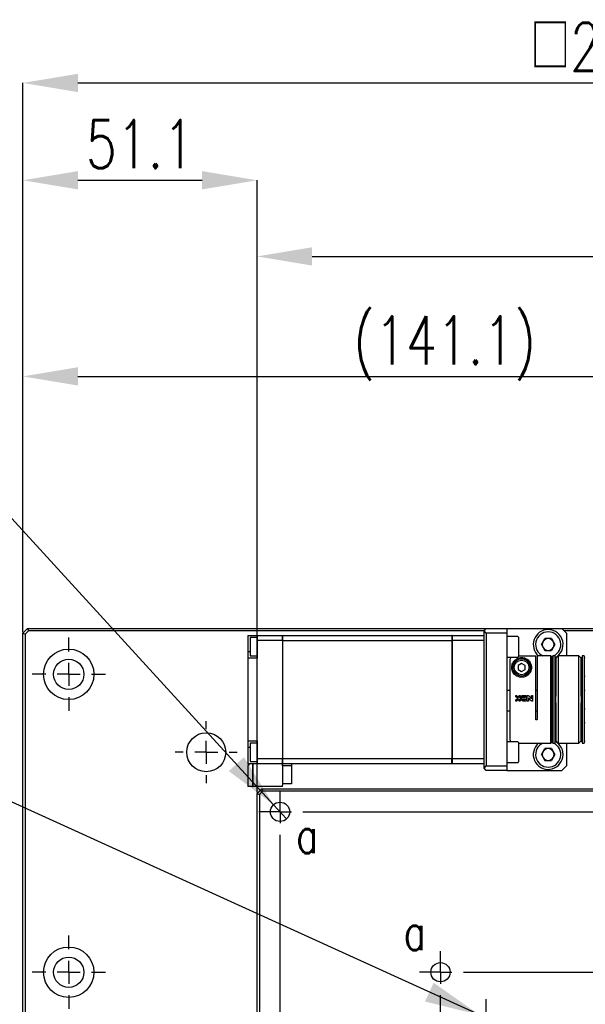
# Model space of a CAD drawing. Header units: millimetres. Extents: x 0 to 376, y -2 to 209.
# Tile 16 of 31: x 64 to 105, y 137 to 209. Entities that reach past the tile are written whole.
import ezdxf

# ---------------------------------------------------------------- set-up
doc = ezdxf.new("R2010")
doc.units = ezdxf.units.MM
doc.layers.add('SLD-0', color=7, linetype='Continuous')
doc.styles.add('SLDTEXTSTYLE1', font='TXT', dxfattribs={"width": 0.75, "bigfont": 'bigfont'})
doc.styles.add('SLDTEXTSTYLE16', font='TXT', dxfattribs={"width": 0.694444, "bigfont": 'bigfont'})
doc.dimstyles.new('SLDDIMSTYLE0', dxfattribs={"dimtxt": 3.5, "dimasz": 4, "dimexe": 0, "dimexo": 0.0625, "dimgap": 0.875, "dimtad": 1, "dimlfac": 3, "dimrnd": 1e-09, "dimzin": 12, "dimdsep": 46, "dimtxsty": 'SLDTEXTSTYLE1', "dimsah": 1, "dimcen": 0.09, "dimadec": 0, "dimazin": 3, "dimtfac": 1, "dimtofl": 0, "dimtmove": 0, "dimatfit": 3, "dimfxl": 1, "dimfrac": 2, "dimtolj": 1, "dimtzin": 12, "dimarcsym": 0})
doc.dimstyles.new('SLDDIMSTYLE1', dxfattribs={"dimtxt": 3.5, "dimasz": 4, "dimexe": 0, "dimexo": 0.0625, "dimgap": 0.875, "dimtad": 1, "dimdec": 1, "dimlfac": 3, "dimrnd": 1e-09, "dimzin": 12, "dimdsep": 46, "dimtxsty": 'SLDTEXTSTYLE1', "dimsah": 1, "dimcen": 0.09, "dimadec": 0, "dimazin": 3, "dimtfac": 1, "dimtdec": 1, "dimtofl": 0, "dimtmove": 0, "dimatfit": 3, "dimfxl": 1, "dimfrac": 2, "dimtolj": 1, "dimtzin": 12, "dimarcsym": 0})

# ---------------------------------------------------------------- blocks, each defined once
blk = doc.blocks.new('*D57')
at = {"layer": 'Defpoints', "color": 0, "transparency": 16777216}
for p in [(147.123, 204.479), (63.79, 164.469), (147.123, 164.469)]:
    blk.add_point(p, dxfattribs=at)
at = {"layer": 'SLD-0', "color": 0, "lineweight": -2, "transparency": 16777216}
for p, q in [((63.79, 164.531), (63.79, 204.479)), ((67.79, 204.479), (143.123, 204.479)), ((147.123, 164.531), (147.123, 204.479))]:
    blk.add_line(p, q, dxfattribs=at)
at = {"layer": 'SLD-0', "color": 0, "transparency": 16777216}
for points in [[(67.79, 205.145), (67.79, 203.812), (63.79, 204.479)], [(143.123, 205.145), (143.123, 203.812), (147.123, 204.479)]]:
    blk.add_solid(points, dxfattribs=at)
at = {"layer": 'SLD-0', "color": 0, "transparency": 16777216, "insert": (105.517, 208.854), "char_height": 3.5, "attachment_point": 2, "style": 'SLDTEXTSTYLE1'}
blk.add_mtext('\\A1;□250', dxfattribs=at)
blk = doc.blocks.new('*D58')
at = {"layer": 'Defpoints', "color": 0, "transparency": 16777216}
for p in [(140.823, 191.862), (80.823, 152.802), (140.823, 152.802)]:
    blk.add_point(p, dxfattribs=at)
at = {"layer": 'SLD-0', "color": 0, "lineweight": -2, "transparency": 16777216}
for p, q in [((80.823, 152.865), (80.823, 191.862)), ((84.823, 191.862), (136.823, 191.862)), ((140.823, 152.865), (140.823, 191.862))]:
    blk.add_line(p, q, dxfattribs=at)
at = {"layer": 'SLD-0', "color": 0, "transparency": 16777216}
for points in [[(84.823, 192.528), (84.823, 191.195), (80.823, 191.862)], [(136.823, 192.528), (136.823, 191.195), (140.823, 191.862)]]:
    blk.add_solid(points, dxfattribs=at)
at = {"layer": 'SLD-0', "color": 0, "transparency": 16777216, "char_height": 3.5, "attachment_point": 2, "style": 'SLDTEXTSTYLE1'}
for s, insert in [('\\A1;□180', (110.823, 196.237)), ('\\A1;TABLE', (110.823, 190.987))]:
    blk.add_mtext(s, dxfattribs=dict(at, insert=insert))
blk = doc.blocks.new('*D59')
at = {"layer": 'Defpoints', "color": 0, "transparency": 16777216}
for p in [(80.823, 197.399), (63.79, 164.469), (80.823, 152.802)]:
    blk.add_point(p, dxfattribs=at)
at = {"layer": 'SLD-0', "color": 0, "lineweight": -2, "transparency": 16777216}
for p, q in [((63.79, 164.531), (63.79, 197.399)), ((67.79, 197.399), (76.823, 197.399)), ((80.823, 152.865), (80.823, 197.399))]:
    blk.add_line(p, q, dxfattribs=at)
at = {"layer": 'SLD-0', "color": 0, "transparency": 16777216}
for points in [[(67.79, 198.066), (67.79, 196.733), (63.79, 197.399)], [(76.823, 198.066), (76.823, 196.733), (80.823, 197.399)]]:
    blk.add_solid(points, dxfattribs=at)
at = {"layer": 'SLD-0', "color": 0, "transparency": 16777216, "insert": (72.306, 201.774), "char_height": 3.5, "attachment_point": 2, "style": 'SLDTEXTSTYLE1'}
blk.add_mtext('\\A1;51.1', dxfattribs=at)
blk = doc.blocks.new('*D61')
at = {"layer": 'Defpoints', "color": 0, "transparency": 16777216}
for p in [(110.823, 183.135), (63.79, 164.469), (110.823, 154.802)]:
    blk.add_point(p, dxfattribs=at)
at = {"layer": 'SLD-0', "color": 0, "lineweight": -2, "transparency": 16777216}
for p, q in [((63.79, 164.531), (63.79, 183.135)), ((67.79, 183.135), (106.823, 183.135)), ((110.823, 154.865), (110.823, 183.135))]:
    blk.add_line(p, q, dxfattribs=at)
at = {"layer": 'SLD-0', "color": 0, "transparency": 16777216}
for points in [[(67.79, 183.802), (67.79, 182.469), (63.79, 183.135)], [(106.823, 183.802), (106.823, 182.469), (110.823, 183.135)]]:
    blk.add_solid(points, dxfattribs=at)
at = {"layer": 'SLD-0', "color": 0, "transparency": 16777216, "insert": (94.459, 187.51), "char_height": 3.5, "attachment_point": 2, "style": 'SLDTEXTSTYLE1'}
blk.add_mtext('\\A1;(141.1)', dxfattribs=at)
blk = doc.blocks.new('SW_RADIAL_DIMENSION_1')
at = {"layer": 'SLD-0', "color": 0}
for p, q in [((26.69, -5.556), (0, -5.556)), ((63.193, -45.433), (26.69, -5.556)), ((64.138, -46.465), (63.193, -45.433))]:
    blk.add_line(p, q, dxfattribs=at)
blk.add_solid([(63.193, -45.433), (61.046, -41.976), (59.939, -42.989)], dxfattribs=at)
at = {"layer": 'SLD-0', "color": 0, "char_height": 3.5, "attachment_point": 1}
for s, insert, style in [('8-M5 深サ 6', (0, 4.512), 'SLDTEXTSTYLE16'), ('(a印)', (6.781, -1.045), 'SLDTEXTSTYLE1')]:
    blk.add_mtext(s, dxfattribs=dict(at, insert=insert, style=style))
blk = doc.blocks.new('SW_RADIAL_DIMENSION_2')
at = {"layer": 'SLD-0', "color": 0}
for p, q in [((26.69, -5.556), (0, -5.556)), ((69.863, -25.209), (26.69, -5.556)), ((70.864, -25.665), (69.863, -25.209))]:
    blk.add_line(p, q, dxfattribs=at)
blk.add_solid([(69.863, -25.209), (66.533, -22.87), (65.911, -24.235)], dxfattribs=at)
at = {"layer": 'SLD-0', "color": 0, "char_height": 3.5, "attachment_point": 1}
for s, insert, style in [('8-M4 深サ 6', (0, 4.512), 'SLDTEXTSTYLE16'), ('(b印)', (6.784, -1.045), 'SLDTEXTSTYLE1')]:
    blk.add_mtext(s, dxfattribs=dict(at, insert=insert, style=style))
blk = doc.blocks.new('SW_CENTERMARKSYMBOL_13')
at = {"layer": 'SLD-0', "color": 0}
for p, q in [((0, 1.667), (0, 2.667)), ((0, 0), (0, 0.833)), ((-1.667, 0), (-2.667, 0)), ((0, 0), (-0.833, 0)), ((0, 0), (0, -0.833)), ((0, 0), (0.833, 0)), ((1.667, 0), (2.667, 0)), ((0, -1.667), (0, -2.667)), ((10, -4), (10, -3.417)), ((10, -5.667), (10, -4.833)), ((8.333, -5.667), (7.75, -5.667)), ((10, -5.667), (9.167, -5.667)), ((10, -5.667), (10, -6.5)), ((10, -5.667), (10.833, -5.667)), ((11.667, -5.667), (12.25, -5.667)), ((10, -7.333), (10, -7.917)), ((0, -20), (0, -19)), ((0, -21.667), (0, -20.833)), ((-1.667, -21.667), (-2.667, -21.667)), ((0, -21.667), (-0.833, -21.667)), ((0, -21.667), (0, -22.5)), ((0, -21.667), (0.833, -21.667)), ((1.667, -21.667), (2.667, -21.667)), ((0, -23.333), (0, -24.333))]:
    blk.add_line(p, q, dxfattribs=at)
blk = doc.blocks.new('SW_CENTERMARKSYMBOL_14')
at = {"layer": 'SLD-0', "color": 0}
for p, q in [((0, 0.833), (0, 1.533)), ((56.667, 0.833), (56.667, 1.533)), ((0, 0), (0, 0.833)), ((56.667, 0), (56.667, 0.833)), ((-0.833, 0), (-1.533, 0)), ((0, 0), (-0.833, 0)), ((0, 0), (0, -0.833)), ((0, 0), (0.833, 0)), ((1.667, 0), (55, 0)), ((56.667, 0), (55.833, 0)), ((56.667, 0), (56.667, -0.833)), ((56.667, 0), (57.5, 0)), ((57.5, 0), (58.2, 0)), ((0, -55), (0, -1.667)), ((56.667, -55), (56.667, -1.667)), ((0, -56.667), (0, -55.833)), ((56.667, -56.667), (56.667, -55.833)), ((-0.833, -56.667), (-1.533, -56.667)), ((0, -56.667), (-0.833, -56.667)), ((0, -56.667), (0, -57.5)), ((0, -56.667), (0.833, -56.667)), ((1.667, -56.667), (55, -56.667)), ((56.667, -56.667), (55.833, -56.667)), ((56.667, -56.667), (56.667, -57.5)), ((56.667, -56.667), (57.5, -56.667)), ((57.5, -56.667), (58.2, -56.667)), ((0, -57.5), (0, -58.2)), ((56.667, -57.5), (56.667, -58.2))]:
    blk.add_line(p, q, dxfattribs=at)
blk = doc.blocks.new('SW_CENTERMARKSYMBOL_15')
at = {"layer": 'SLD-0', "color": 0}
for p, q in [((0, 0.833), (0, 1.533)), ((33.333, 0.833), (33.333, 1.533)), ((0, 0), (0, 0.833)), ((33.333, 0), (33.333, 0.833)), ((-0.833, 0), (-1.533, 0)), ((0, 0), (-0.833, 0)), ((0, 0), (0, -0.833)), ((0, 0), (0.833, 0)), ((1.667, 0), (31.667, 0)), ((33.333, 0), (32.5, 0)), ((33.333, 0), (33.333, -0.833)), ((33.333, 0), (34.167, 0)), ((34.167, 0), (34.867, 0)), ((0, -31.667), (0, -1.667)), ((3.333, -2.5), (3.333, -1.95)), ((30, -2.5), (30, -1.95)), ((33.333, -31.667), (33.333, -1.667)), ((3.333, -3.333), (3.333, -2.5)), ((30, -3.333), (30, -2.5)), ((2.5, -3.333), (1.95, -3.333)), ((3.333, -3.333), (2.5, -3.333)), ((3.333, -3.333), (3.333, -4.167)), ((3.333, -3.333), (4.167, -3.333)), ((5, -3.333), (28.333, -3.333)), ((30, -3.333), (29.167, -3.333)), ((30, -3.333), (30, -4.167)), ((30, -3.333), (30.833, -3.333)), ((30.833, -3.333), (31.383, -3.333)), ((3.333, -28.333), (3.333, -5)), ((30, -28.333), (30, -5)), ((6.667, -5.833), (6.667, -5.283)), ((26.667, -5.833), (26.667, -5.283)), ((6.667, -6.667), (6.667, -5.833)), ((26.667, -6.667), (26.667, -5.833)), ((5.833, -6.667), (5.283, -6.667)), ((6.667, -6.667), (5.833, -6.667)), ((6.667, -6.667), (6.667, -7.5)), ((6.667, -6.667), (7.5, -6.667)), ((8.333, -6.667), (25, -6.667)), ((26.667, -6.667), (25.833, -6.667)), ((26.667, -6.667), (26.667, -7.5)), ((26.667, -6.667), (27.5, -6.667)), ((27.5, -6.667), (28.05, -6.667)), ((6.667, -25), (6.667, -8.333)), ((26.667, -25), (26.667, -8.333)), ((6.667, -26.667), (6.667, -25.833)), ((26.667, -26.667), (26.667, -25.833)), ((5.833, -26.667), (5.283, -26.667)), ((6.667, -26.667), (5.833, -26.667)), ((6.667, -26.667), (6.667, -27.5)), ((6.667, -26.667), (7.5, -26.667)), ((8.333, -26.667), (25, -26.667)), ((26.667, -26.667), (25.833, -26.667)), ((26.667, -26.667), (26.667, -27.5)), ((26.667, -26.667), (27.5, -26.667)), ((27.5, -26.667), (28.05, -26.667)), ((6.667, -27.5), (6.667, -28.05)), ((26.667, -27.5), (26.667, -28.05)), ((3.333, -30), (3.333, -29.167)), ((30, -30), (30, -29.167)), ((2.5, -30), (1.95, -30)), ((3.333, -30), (2.5, -30)), ((3.333, -30), (3.333, -30.833)), ((3.333, -30), (4.167, -30)), ((5, -30), (28.333, -30)), ((30, -30), (29.167, -30)), ((30, -30), (30, -30.833)), ((30, -30), (30.833, -30)), ((30.833, -30), (31.383, -30)), ((3.333, -30.833), (3.333, -31.383)), ((30, -30.833), (30, -31.383)), ((0, -33.333), (0, -32.5)), ((33.333, -33.333), (33.333, -32.5)), ((-0.833, -33.333), (-1.533, -33.333)), ((0, -33.333), (-0.833, -33.333)), ((0, -33.333), (0, -34.167)), ((0, -33.333), (0.833, -33.333)), ((1.667, -33.333), (31.667, -33.333)), ((33.333, -33.333), (32.5, -33.333)), ((33.333, -33.333), (33.333, -34.167)), ((33.333, -33.333), (34.167, -33.333)), ((34.167, -33.333), (34.867, -33.333)), ((0, -34.167), (0, -34.867)), ((33.333, -34.167), (33.333, -34.867))]:
    blk.add_line(p, q, dxfattribs=at)

msp = doc.modelspace()

# ---------------------------------------------------------------- linework, layer by layer
at = {"color": 7, "linetype": 'Continuous', "lineweight": 25}
for p, q in [((63.7898, 164.4688), (64.1231, 164.8021)), ((64.1231, 164.8021), (97.4898, 164.8021)), ((64.1231, 164.8021), (64.1921, 164.6355)), ((97.3231, 164.6355), (97.4898, 164.8021)), ((97.4898, 164.8021), (98.9898, 164.8021)), ((98.9898, 164.8021), (98.9898, 164.4688)), ((98.9898, 164.8021), (102.9898, 164.8021)), ((103.3231, 164.4688), (102.9898, 164.8021)), ((102.9898, 164.8021), (123.6564, 164.8021)), ((63.7898, 129.3021), (63.7898, 164.4688)), ((63.7898, 164.4688), (63.9564, 164.3998)), ((64.1921, 164.6355), (63.9564, 164.3998)), ((63.9564, 164.3998), (63.9564, 129.3021)), ((97.3231, 164.6355), (64.1921, 164.6355)), ((80.1564, 164.3021), (80.8231, 164.3021)), ((80.1564, 164.3021), (80.1564, 163.1355)), ((80.8231, 164.1355), (80.3231, 164.1355)), ((80.3231, 164.1355), (80.3231, 162.8021)), ((80.8231, 164.3021), (82.6564, 164.3021)), ((80.8231, 164.3021), (80.8231, 163.9172)), ((82.6564, 163.9172), (82.6564, 164.3021)), ((82.6731, 164.2988), (82.6564, 164.2988)), ((82.6731, 164.3021), (82.6731, 163.9172)), ((82.6731, 164.3021), (94.9898, 164.3021)), ((94.9898, 164.3021), (94.9898, 163.9172)), ((95.0064, 164.2988), (94.9898, 164.2988)), ((95.0064, 164.3021), (97.3231, 164.3021)), ((95.0064, 164.3021), (95.0064, 163.9172)), ((97.4898, 164.4688), (97.3231, 164.6355)), ((97.3231, 154.6355), (97.3231, 164.6355)), ((98.9898, 164.4688), (97.4898, 164.4688)), ((97.4898, 164.4688), (97.4898, 154.8021)), ((98.9898, 164.4688), (98.9898, 154.8021)), ((99.7814, 164.2188), (98.9898, 164.2188)), ((99.8231, 164.1771), (99.8231, 162.7627)), ((101.4971, 163.6355), (101.7434, 164.0621)), ((102.2361, 164.0621), (101.7434, 164.0621)), ((102.2361, 164.0621), (102.4824, 163.6355)), ((110.1564, 164.6355), (103.1564, 164.6355)), ((103.3231, 164.4688), (103.3231, 162.8021)), ((80.8231, 163.9172), (80.8231, 162.6355)), ((82.6564, 163.9172), (80.8231, 163.9172)), ((82.6564, 163.9172), (82.6564, 155.3537)), ((82.6564, 163.9159), (82.6731, 163.9159)), ((82.6731, 163.9172), (82.6731, 155.3537)), ((82.6731, 163.9172), (94.9898, 163.9172)), ((94.9898, 163.9172), (94.9898, 155.3537)), ((94.9898, 163.9159), (95.0064, 163.9159)), ((95.0064, 163.9172), (95.0064, 155.3537)), ((97.3231, 163.9172), (95.0064, 163.9172)), ((97.3231, 155.3537), (97.3231, 163.9172)), ((101.4971, 163.6355), (101.7434, 163.2088)), ((102.4824, 163.6355), (102.2361, 163.2088)), ((80.1564, 163.1355), (80.3231, 163.1355)), ((80.1564, 163.1355), (80.1564, 162.6355)), ((80.1564, 162.6355), (80.1564, 156.6355)), ((80.8231, 162.6355), (80.1564, 162.6355)), ((80.3231, 162.8021), (80.8231, 162.8021)), ((98.9898, 162.7188), (99.7814, 162.7188)), ((101.0898, 162.8005), (99.8231, 162.8005)), ((99.8231, 162.7627), (99.8231, 162.7605)), ((101.0898, 158.2021), (101.0898, 162.8005)), ((102.1731, 162.8021), (101.1898, 162.8021)), ((101.1898, 162.8021), (101.1898, 158.2021)), ((101.7434, 163.2088), (102.2361, 163.2088)), ((102.2564, 162.7188), (102.1731, 162.8021)), ((102.1731, 156.4688), (102.1731, 162.8021)), ((102.3398, 162.7882), (102.2256, 162.7496)), ((102.2564, 156.5521), (102.2564, 162.7188)), ((102.3398, 162.6688), (102.2564, 162.6688)), ((102.4731, 162.8021), (102.3398, 162.8021)), ((102.3398, 162.8021), (102.3398, 156.4688)), ((102.4731, 162.8021), (102.4731, 156.4688)), ((102.5564, 162.6688), (102.4731, 162.6688)), ((102.7231, 162.8021), (102.5564, 162.6355)), ((102.5564, 162.6263), (102.5564, 162.6688)), ((102.5564, 162.6263), (102.5564, 159.8697)), ((104.2231, 162.8021), (102.7231, 162.8021)), ((102.7231, 162.8021), (102.7231, 156.4688)), ((104.3898, 162.6355), (104.2231, 162.8021)), ((104.2231, 156.4688), (104.2231, 162.8021)), ((104.4731, 162.6688), (104.3898, 162.6688)), ((104.3898, 162.6688), (104.3898, 162.6263)), ((104.3898, 159.8697), (104.3898, 162.6263)), ((104.6064, 162.8021), (104.4731, 162.8021)), ((104.4731, 162.8021), (104.4731, 156.4688)), ((104.6064, 162.8021), (104.6064, 156.4688)), ((104.6898, 162.6688), (104.6064, 162.6688)), ((100.0564, 162.2575), (99.8064, 162.1131)), ((99.8064, 162.1131), (99.8064, 161.8245)), ((100.3064, 162.1131), (100.0564, 162.2575)), ((100.3064, 161.8245), (100.3064, 162.1131)), ((99.8064, 161.8245), (100.0564, 161.6801)), ((100.0564, 161.6801), (100.3064, 161.8245)), ((102.2564, 161.3355), (102.3398, 161.3355)), ((102.4731, 161.3355), (102.5564, 161.3355)), ((104.3898, 161.3355), (104.4731, 161.3355)), ((104.6064, 161.3355), (104.6898, 161.3355)), ((99.1898, 160.3021), (98.9898, 160.3021)), ((99.6338, 159.9215), (99.665, 159.9215)), ((99.6338, 159.8348), (99.6338, 159.9215)), ((99.7807, 159.7221), (99.6338, 159.8348)), ((99.6338, 159.6095), (99.7807, 159.7221)), ((99.7177, 159.9036), (99.8678, 159.7886)), ((99.8678, 159.9215), (99.9544, 159.9215)), ((99.8678, 159.7886), (99.8678, 159.9215)), ((99.9544, 159.9215), (99.9544, 159.5228)), ((100.1411, 159.9301), (100.3838, 159.9301)), ((100.1411, 159.8435), (100.2971, 159.8435)), ((100.2971, 159.7741), (100.1411, 159.7741)), ((100.2971, 159.8435), (100.2971, 159.7741)), ((100.3838, 159.9301), (100.3838, 159.5228)), ((100.4604, 159.9215), (100.5112, 159.9215)), ((100.4604, 159.5228), (100.4604, 159.9215)), ((100.747, 159.5482), (100.5471, 159.7481)), ((100.5471, 159.7481), (100.5471, 159.5228)), ((100.5725, 159.8961), (100.7724, 159.6961)), ((100.7724, 159.9215), (100.8591, 159.9215)), ((100.7724, 159.6961), (100.7724, 159.9215)), ((100.8591, 159.9215), (100.8591, 159.5228)), ((101.1898, 160.3021), (101.0898, 160.3021)), ((102.3398, 160.3021), (102.2564, 160.3021)), ((102.3231, 160.3021), (102.2564, 160.3021)), ((102.5564, 160.3021), (102.4731, 160.3021)), ((102.5564, 159.4013), (102.5564, 159.8697)), ((104.4731, 160.3021), (104.3898, 160.3021)), ((104.3898, 159.8697), (104.3898, 159.4013)), ((104.6898, 160.3021), (104.6064, 160.3021)), ((99.6338, 159.5228), (99.6338, 159.6095)), ((99.665, 159.5228), (99.6338, 159.5228)), ((99.8678, 159.6557), (99.7177, 159.5407)), ((99.8678, 159.5228), (99.8678, 159.6557)), ((99.9544, 159.5228), (99.8678, 159.5228)), ((100.1844, 159.6875), (100.2971, 159.6875)), ((100.2971, 159.6095), (100.1844, 159.6095)), ((100.3838, 159.5228), (100.1844, 159.5228)), ((100.2971, 159.6875), (100.2971, 159.6095)), ((100.5471, 159.5228), (100.4604, 159.5228)), ((100.8591, 159.5228), (100.8083, 159.5228)), ((102.5564, 159.4013), (102.5564, 156.6446)), ((104.3898, 156.6446), (104.3898, 159.4013)), ((98.9898, 158.8021), (99.1898, 158.8021)), ((101.0898, 158.8021), (101.1898, 158.8021)), ((102.2564, 158.9688), (102.3398, 158.9688)), ((102.2564, 158.8021), (102.3231, 158.8021)), ((102.3231, 158.8021), (102.3231, 158.9688)), ((102.4731, 158.9688), (102.5564, 158.9688)), ((104.3898, 158.9688), (104.4731, 158.9688)), ((104.6064, 158.9688), (104.6898, 158.9688)), ((102.3398, 157.9355), (102.2564, 157.9355)), ((102.5564, 157.9355), (102.4731, 157.9355)), ((104.4731, 157.9355), (104.3898, 157.9355)), ((104.6898, 157.9355), (104.6064, 157.9355)), ((80.1564, 156.6355), (80.8231, 156.6355)), ((80.1564, 156.6355), (80.1564, 156.1355)), ((80.3231, 156.1355), (80.1564, 156.1355)), ((80.1564, 156.1355), (80.1564, 154.9688)), ((80.8231, 156.4688), (80.3231, 156.4688)), ((80.3231, 156.4688), (80.3231, 155.1355)), ((80.8231, 156.6355), (80.8231, 155.3537)), ((99.7814, 156.5521), (98.9898, 156.5521)), ((99.8231, 156.5105), (99.8231, 155.1194)), ((99.8231, 156.4688), (102.1731, 156.4688)), ((102.1731, 156.4688), (102.2564, 156.5521)), ((102.2564, 156.6021), (102.3398, 156.6021)), ((102.3398, 156.4688), (102.4731, 156.4688)), ((102.4731, 156.6021), (102.5564, 156.6021)), ((102.5564, 156.6021), (102.5564, 156.6446)), ((102.5564, 156.6355), (102.7231, 156.4688)), ((102.7231, 156.4688), (104.2231, 156.4688)), ((103.3231, 156.4688), (103.3231, 154.8021)), ((104.2231, 156.4688), (104.3898, 156.6355)), ((104.3898, 156.6021), (104.3898, 156.6446)), ((104.3898, 156.6021), (104.4731, 156.6021)), ((104.4731, 156.4688), (104.6064, 156.4688)), ((104.6064, 156.6021), (104.6898, 156.6021)), ((101.4971, 155.6355), (101.7434, 156.0621)), ((101.4971, 155.6355), (101.7434, 155.2088)), ((102.2361, 156.0621), (101.7434, 156.0621)), ((102.2361, 156.0621), (102.4824, 155.6355)), ((102.4824, 155.6355), (102.2361, 155.2088)), ((80.8231, 154.9688), (80.1564, 154.9688)), ((80.1564, 154.8688), (80.1564, 153.3952)), ((80.2231, 154.8688), (80.1564, 154.8688)), ((80.2231, 154.9688), (80.2231, 154.8688)), ((80.3231, 155.1355), (80.8231, 155.1355)), ((80.4898, 154.9688), (80.4898, 153.3952)), ((80.5064, 154.9688), (80.5064, 153.3952)), ((80.8231, 155.3537), (82.6564, 155.3537)), ((80.8231, 155.3537), (80.8231, 154.9688)), ((82.6564, 154.9688), (80.8231, 154.9688)), ((82.6731, 155.355), (82.6564, 155.355)), ((82.6564, 154.9688), (82.6564, 155.3537)), ((82.6564, 154.9721), (82.6731, 154.9721)), ((82.6564, 154.9688), (82.6564, 153.3952)), ((82.6731, 155.3537), (94.9898, 155.3537)), ((82.6731, 155.3537), (82.6731, 154.9688)), ((94.9898, 154.9688), (82.6731, 154.9688)), ((82.6731, 154.8021), (82.6731, 154.9688)), ((83.3231, 154.8021), (82.6731, 154.8021)), ((82.6731, 154.8021), (82.6731, 153.6355)), ((83.3231, 154.9688), (83.3231, 154.8021)), ((83.3231, 154.8021), (83.3231, 153.5021)), ((95.0064, 155.355), (94.9898, 155.355)), ((94.9898, 154.9688), (94.9898, 155.3537)), ((94.9898, 154.9721), (95.0064, 154.9721)), ((95.0064, 155.3537), (97.3231, 155.3537)), ((95.0064, 155.3537), (95.0064, 154.9688)), ((97.3231, 154.9688), (95.0064, 154.9688)), ((97.3231, 154.6355), (97.4898, 154.8021)), ((97.4898, 154.8021), (98.9898, 154.8021)), ((98.9898, 155.0521), (99.7814, 155.0521)), ((98.9898, 154.8021), (98.9898, 154.4688)), ((99.8231, 155.1194), (99.8231, 155.0938)), ((101.7434, 155.2088), (102.2361, 155.2088)), ((102.9898, 154.4688), (103.3231, 154.8021)), ((97.4898, 154.4688), (97.3231, 154.6355)), ((98.9898, 154.4688), (97.4898, 154.4688)), ((98.9898, 154.4688), (102.9898, 154.4688)), ((80.1564, 153.3952), (80.1564, 153.3021)), ((80.4898, 153.3021), (80.1564, 153.3021)), ((80.4898, 153.3952), (80.4898, 153.3021)), ((80.4898, 153.3188), (80.5064, 153.3188)), ((80.5064, 153.3952), (80.5064, 153.3021)), ((82.6564, 153.3021), (80.5064, 153.3021)), ((82.6564, 153.6355), (82.6731, 153.6355)), ((83.3231, 153.5021), (82.6564, 153.5021)), ((82.6564, 153.3021), (82.6564, 153.3952)), ((80.8231, 152.8021), (81.1564, 153.1355)), ((80.8231, 152.8021), (80.9898, 152.7331)), ((80.8231, 93.4688), (80.8231, 152.8021)), ((81.2255, 152.9688), (80.9898, 152.7331)), ((80.9898, 152.7331), (80.9898, 93.5378)), ((81.1564, 153.1355), (81.2255, 152.9688)), ((81.1564, 153.1355), (140.4898, 153.1355)), ((140.4207, 152.9688), (81.2255, 152.9688))]:
    msp.add_line(p, q, dxfattribs=at)
at = {"color": 7, "linetype": 'Continuous', "lineweight": 25, "flags": 128}
msp.add_lwpolyline([(102.2256, 156.5213), (102.3209, 156.4902), (102.3398, 156.4827)], dxfattribs=at)
at = {"color": 7, "linetype": 'Continuous', "lineweight": 25}
for centre, radius in [((67.1231, 161.4688), 1.8333), ((67.1231, 161.4688), 1.1), ((100.0564, 161.9688), 0.6333), ((100.0564, 161.9688), 0.5333), ((77.1231, 155.8021), 1.4167), ((82.4898, 151.4688), 0.7), ((67.1231, 139.8021), 1.8333), ((67.1231, 139.8021), 1.1), ((94.1564, 139.8021), 0.7)]:
    msp.add_circle(centre, radius, dxfattribs=at)
for centre, radius, start, end in [((101.9898, 163.6355), 1.0833, 90, 230.284863), ((101.9898, 163.6355), 1.0833, 296.497185, 90), ((99.7814, 164.1771), 0.0417, 0, 90), ((101.9898, 163.6355), 0.9167, 90, 245.380023), ((101.9898, 163.6355), 0.4267, 90, 150), ((101.9898, 163.6355), 0.9167, 294.619977, 90), ((101.9898, 163.6355), 0.4267, 30, 90), ((101.9898, 163.6355), 0.4267, 150, 210), ((101.9898, 163.6355), 0.4267, 210, 270), ((101.9898, 163.6355), 0.4267, 270, 330), ((101.9898, 163.6355), 0.4267, 330, 30), ((99.7814, 162.7605), 0.0417, 270, 360), ((99.5231, 156.8021), 0.3333, 180, 228.590378), ((99.7814, 156.5105), 0.0417, 0, 90), ((101.9898, 155.6355), 1.0833, 129.715137, 63.502815), ((101.9898, 155.6355), 0.9167, 114.619977, 65.380023), ((101.9898, 155.6355), 0.4267, 150, 210), ((101.9898, 155.6355), 0.4267, 90, 150), ((101.9898, 155.6355), 0.4267, 210, 270), ((101.9898, 155.6355), 0.4267, 30, 90), ((101.9898, 155.6355), 0.4267, 270, 330), ((101.9898, 155.6355), 0.4267, 330, 30), ((99.7814, 155.0938), 0.0417, 270, 0)]:
    msp.add_arc(centre, radius, start, end, dxfattribs=at)
for points, knots in [([(99.3072, 162.7188), (99.2832, 162.6952), (99.2325, 162.6452), (99.1957, 162.5535), (99.1914, 162.4916), (99.1898, 162.467)], [0, 0, 0, 0, 0.3503562, 0.7418084, 1, 1, 1, 1]), ([(99.5231, 162.4475), (99.5862, 162.506), (99.6808, 162.5937), (99.841, 162.6561), (99.9494, 162.6789), (100.0319, 162.6868), (100.1196, 162.6843), (100.2205, 162.6694), (100.4042, 162.6117), (100.6003, 162.467), (100.7573, 162.2054), (100.789, 161.9053), (100.7116, 161.6439), (100.559, 161.4382), (100.3522, 161.3002), (100.1181, 161.243), (99.8977, 161.2594), (99.7019, 161.335), (99.5843, 161.4242), (99.5321, 161.4804), (99.5231, 161.4901)], [0, 0, 0, 0, 0.09961687, 0.14942305, 0.16879929, 0.18838624, 0.20574771, 0.22552278, 0.26295184, 0.38068894, 0.50605953, 0.6053459, 0.68035473, 0.73955314, 0.79911836, 0.85026233, 0.89684391, 0.94261886, 0.99013914, 1, 1, 1, 1]), ([(99.1898, 162.467), (99.1898, 162.4175), (99.1898, 162.3415), (99.1898, 161.9727), (99.1898, 161.5993), (99.1898, 161.1419), (99.1898, 160.4822), (99.1898, 159.5843), (99.1898, 158.6923), (99.1898, 158.0444), (99.1898, 157.5998), (99.1898, 157.242), (99.1898, 156.8962), (99.1898, 156.8392), (99.1898, 156.8021)], [0, 0, 0, 0, 0.11984961, 0.18425814, 0.25, 0.31574186, 0.38015039, 0.5, 0.61984961, 0.68425814, 0.75, 0.81574186, 0.88015039, 1, 1, 1, 1]), ([(99.5231, 161.4901), (99.4872, 161.5375), (99.382, 161.6768), (99.3254, 161.9086), (99.3567, 162.2186), (99.469, 162.3731), (99.5231, 162.4475)], [0, 0, 0, 0, 0.1409094, 0.4135073, 0.7178363, 1, 1, 1, 1]), ([(99.665, 159.9215), (99.6748, 159.9206), (99.6939, 159.9189), (99.7099, 159.9086), (99.7177, 159.9036)], [0, 0, 0, 0, 0.51396429, 1, 1, 1, 1]), ([(100.0737, 159.7079), (100.0631, 159.7166), (100.0419, 159.734), (100.0233, 159.7715), (100.0175, 159.8124), (100.0257, 159.8531), (100.0469, 159.8889), (100.0787, 159.9155), (100.1121, 159.9285), (100.1334, 159.9297), (100.1411, 159.9301)], [0, 0, 0, 0, 0.131957, 0.2639132, 0.3959039, 0.5280779, 0.6605117, 0.7930301, 0.9252595, 1, 1, 1, 1]), ([(100.1844, 159.5228), (100.1703, 159.5242), (100.142, 159.527), (100.1044, 159.5486), (100.0758, 159.5805), (100.0595, 159.6203), (100.0572, 159.6632), (100.0657, 159.6925), (100.0729, 159.7064), (100.0737, 159.7079)], [0, 0, 0, 0, 0.1634155, 0.3268285, 0.4903074, 0.6538175, 0.8172377, 0.9805866, 1, 1, 1, 1]), ([(100.1411, 159.7741), (100.1372, 159.7745), (100.1294, 159.7753), (100.119, 159.7812), (100.1111, 159.79), (100.1066, 159.801), (100.106, 159.8129), (100.1093, 159.8242), (100.1162, 159.8339), (100.126, 159.8407), (100.1348, 159.8433), (100.1399, 159.8434), (100.1411, 159.8435)], [0, 0, 0, 0, 0.1072093, 0.2144172, 0.3216642, 0.4290116, 0.5364896, 0.6440801, 0.7516976, 0.8592129, 0.9665279, 1, 1, 1, 1]), ([(100.5112, 159.9215), (100.5209, 159.9205), (100.5403, 159.9186), (100.5606, 159.9071), (100.5701, 159.8983), (100.5725, 159.8961)], [0, 0, 0, 0, 0.427803, 0.8555733, 1, 1, 1, 1]), ([(99.7177, 159.5407), (99.7094, 159.5354), (99.6933, 159.5251), (99.6742, 159.5236), (99.665, 159.5228)], [0, 0, 0, 0, 0.5155224, 1, 1, 1, 1]), ([(100.1844, 159.6095), (100.18, 159.6099), (100.1713, 159.6108), (100.1596, 159.6175), (100.1507, 159.6274), (100.1456, 159.6397), (100.1449, 159.6531), (100.1487, 159.6659), (100.1565, 159.6767), (100.1674, 159.6844), (100.1773, 159.6872), (100.183, 159.6874), (100.1844, 159.6875)], [0, 0, 0, 0, 0.1073693, 0.2147384, 0.3221099, 0.429481, 0.5368466, 0.6442108, 0.7515827, 0.8589621, 0.9663373, 1, 1, 1, 1]), ([(100.8083, 159.5228), (100.7986, 159.5238), (100.7791, 159.5257), (100.7588, 159.5372), (100.7494, 159.546), (100.747, 159.5482)], [0, 0, 0, 0, 0.42909438, 0.85818262, 1, 1, 1, 1]), ([(101.1898, 158.2021), (101.1891, 158.1959), (101.1877, 158.1835), (101.1773, 158.1674), (101.1623, 158.1563), (101.1453, 158.1515), (101.1292, 158.1525), (101.1149, 158.1579), (101.1028, 158.1673), (101.0936, 158.1806), (101.0901, 158.1929), (101.0898, 158.2004), (101.0898, 158.2021)], [0, 0, 0, 0, 0.1249512, 0.2501408, 0.3673536, 0.4704304, 0.5627663, 0.6522689, 0.7461701, 0.8495499, 0.9645953, 1, 1, 1, 1])]:
    msp.add_open_spline(points, degree=3, knots=knots, dxfattribs=at)

# ---------------------------------------------------------------- block references
at = {"layer": 'SLD-0'}
for name, p in [('SW_RADIAL_DIMENSION_1', (18.8239, 197.4179)), ('SW_RADIAL_DIMENSION_2', (27.1265, 161.9061)), ('SW_CENTERMARKSYMBOL_13', (67.1231, 161.4688)), ('SW_CENTERMARKSYMBOL_14', (82.4898, 151.4688)), ('SW_CENTERMARKSYMBOL_15', (94.1564, 139.8021))]:
    msp.add_blockref(name, p, dxfattribs=at)

# ---------------------------------------------------------------- texts
at = {"layer": 'SLD-0', "char_height": 2.6458, "attachment_point": 1, "style": 'SLDTEXTSTYLE1'}
for insert in [(83.6552, 151.0973), (91.4776, 144.0533)]:
    msp.add_mtext('a', dxfattribs=dict(at, insert=insert))

# ---------------------------------------------------------------- dimensions: what is measured, and where the dimension line sits
at = {"layer": 'SLD-0'}
for base, p1, p2, text, dimstyle, picture, middle in [((147.1231, 204.4786), (63.7898, 164.4688), (147.1231, 164.4688), '□<>', 'SLDDIMSTYLE0', '*D57', (105.5168, 204.4786)), ((140.8231, 191.8617), (80.8231, 152.8021), (140.8231, 152.8021), '□<>\\XTABLE', 'SLDDIMSTYLE0', '*D58', (110.8231, 191.8617)), ((110.8231, 183.1355), (63.7898, 164.4688), (110.8231, 154.8021), '(<>)', 'SLDDIMSTYLE1', '*D61', (94.4593, 183.1355))]:
    dim = msp.add_linear_dim(base=base, p1=p1, p2=p2, text=text, dimstyle=dimstyle, dxfattribs=at)
    dim.commit()
    dim.dimension.update_dxf_attribs({"geometry": picture, "text_midpoint": middle, "dimtype": 160})
dim = msp.add_linear_dim(base=(80.8231, 197.3994), p1=(63.7898, 164.4688), p2=(80.8231, 152.8021), dimstyle='SLDDIMSTYLE1', dxfattribs=at)
dim.commit()
dim.dimension.update_dxf_attribs({"geometry": '*D59', "text_midpoint": (72.3064, 197.3994), "dimtype": 160})

doc.saveas('drawing.dxf')
